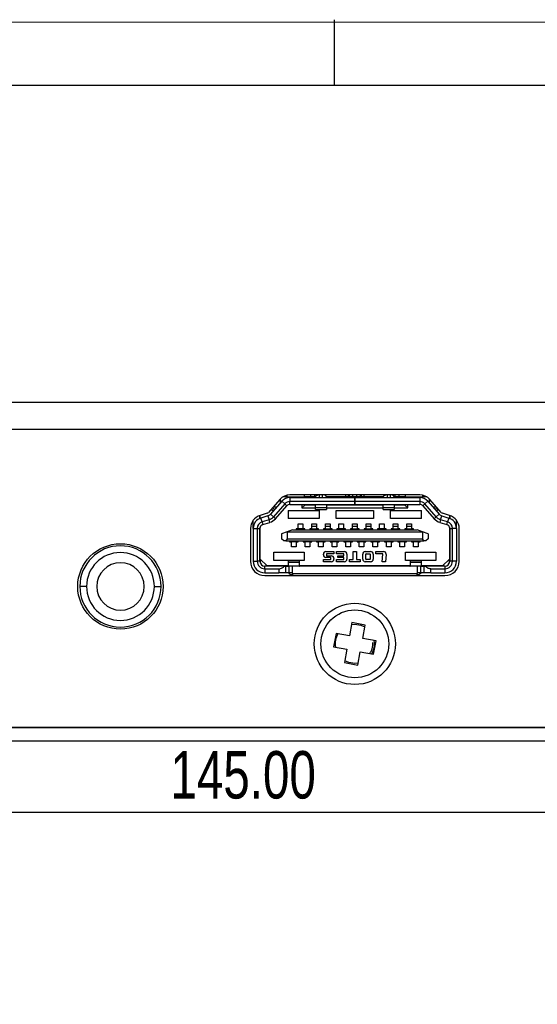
# Model space of a CAD drawing. Header units: millimetres. Extents: x 10 to 410, y 10 to 287.
# Tile 5 of 7: x 188 to 226, y 215 to 287. Entities that reach past the tile are written whole.
import ezdxf

# ---------------------------------------------------------------- set-up
doc = ezdxf.new("R2010")
doc.units = ezdxf.units.MM
doc.layers.add('SLD-0', color=179, linetype='Continuous')
doc.styles.add('SLDTEXTSTYLE8', font='TXT', dxfattribs={"width": 0.75})
doc.dimstyles.new('SLDDIMSTYLE0', dxfattribs={"dimtxt": 3.5, "dimasz": 3.302, "dimexe": 0, "dimexo": 0.0625, "dimgap": 0.875, "dimtad": 1, "dimrnd": 1e-09, "dimzin": 4, "dimdsep": 46, "dimtxsty": 'SLDTEXTSTYLE8', "dimsah": 1, "dimcen": 0.09, "dimadec": 0, "dimazin": 1, "dimtfac": 1, "dimtofl": 0, "dimtmove": 0, "dimatfit": 3, "dimfxl": 1, "dimfrac": 2, "dimtolj": 1, "dimtzin": 12, "dimarcsym": 0})

# ---------------------------------------------------------------- blocks, each defined once
blk = doc.blocks.new('_D')
at = {"layer": 'SLD-0'}
for p, q in [((133.756, 211.306), (133.756, 229.806)), ((278.756, 211.306), (278.756, 229.806)), ((133.756, 228.806), (278.756, 228.806))]:
    blk.add_line(p, q, dxfattribs=at)
for points in [[(133.756, 228.806), (137.058, 228.298), (137.058, 229.314)], [(278.756, 228.806), (275.454, 229.314), (275.454, 228.298)]]:
    blk.add_solid(points, dxfattribs=at)
at = {"layer": 'SLD-0', "insert": (199.144, 233.317), "char_height": 3.5, "attachment_point": 1, "style": 'SLDTEXTSTYLE8'}
blk.add_mtext('145.00', dxfattribs=at)

msp = doc.modelspace()

# ---------------------------------------------------------------- linework, layer by layer
at = {"color": 7, "linetype": 'Continuous', "lineweight": 25}
for p, q in [((144.856, 259.058), (266.656, 259.058)), ((144.856, 257.058), (267.656, 257.058)), ((207.756, 252.058), (207.432, 252.058)), ((207.756, 252.058), (209.006, 252.058)), ((217.545, 252.213), (207.966, 252.213)), ((207.966, 252.013), (207.966, 251.713)), ((207.966, 252.013), (212.751, 252.013)), ((208.856, 252.058), (208.856, 252.013)), ((209.506, 252.058), (209.006, 252.058)), ((209.206, 252.013), (209.206, 252.058)), ((209.506, 252.058), (209.506, 252.213)), ((209.806, 252.058), (209.506, 252.058)), ((209.856, 252.058), (209.806, 252.058)), ((209.856, 252.054), (209.856, 252.013)), ((212.055, 252.058), (210.656, 252.058)), ((210.656, 252.013), (210.656, 252.054)), ((212.299, 252.058), (212.055, 252.058)), ((212.332, 252.058), (212.299, 252.058)), ((212.576, 252.058), (212.332, 252.058)), ((212.62, 252.058), (212.576, 252.058)), ((212.891, 252.058), (212.62, 252.058)), ((212.751, 252.013), (212.751, 251.713)), ((212.751, 252.013), (212.761, 252.013)), ((212.761, 251.713), (212.761, 252.013)), ((212.761, 252.013), (217.545, 252.013)), ((212.935, 252.058), (212.891, 252.058)), ((213.179, 252.058), (212.935, 252.058)), ((213.212, 252.058), (213.179, 252.058)), ((213.456, 252.058), (213.212, 252.058)), ((214.856, 252.058), (213.456, 252.058)), ((214.856, 252.054), (214.856, 252.013)), ((215.706, 252.058), (215.656, 252.058)), ((215.656, 252.013), (215.656, 252.054)), ((216.006, 252.058), (215.706, 252.058)), ((216.006, 252.213), (216.006, 252.058)), ((216.506, 252.058), (216.006, 252.058)), ((216.306, 252.058), (216.306, 252.013)), ((216.506, 252.058), (217.756, 252.058)), ((216.656, 252.013), (216.656, 252.058)), ((217.545, 252.013), (217.545, 251.713)), ((218.08, 252.058), (217.756, 252.058)), ((207.216, 251.874), (206.373, 250.917)), ((207.366, 251.742), (206.523, 250.784)), ((206.706, 251.258), (206.706, 251.294)), ((206.984, 251.308), (206.718, 251.308)), ((207.591, 251.544), (206.749, 250.586)), ((206.899, 250.454), (207.741, 251.411)), ((207.256, 251.917), (207.256, 251.617)), ((207.366, 251.742), (207.591, 251.544)), ((207.741, 251.411), (207.591, 251.544)), ((207.966, 251.513), (207.966, 251.713)), ((212.751, 251.713), (207.966, 251.713)), ((207.966, 251.513), (212.751, 251.513)), ((208.856, 251.513), (208.856, 251.258)), ((208.856, 251.258), (209.056, 251.458)), ((209.856, 251.458), (209.056, 251.458)), ((209.206, 251.458), (209.206, 251.513)), ((209.856, 251.269), (209.856, 251.513)), ((210.656, 251.513), (210.656, 251.269)), ((214.856, 251.458), (210.656, 251.458)), ((212.751, 251.713), (212.751, 251.513)), ((212.761, 251.513), (212.751, 251.513)), ((217.545, 251.713), (212.761, 251.713)), ((212.761, 251.513), (212.761, 251.713)), ((212.761, 251.513), (217.545, 251.513)), ((214.856, 251.269), (214.856, 251.513)), ((215.656, 251.513), (215.656, 251.269)), ((216.456, 251.458), (215.656, 251.458)), ((216.306, 251.513), (216.306, 251.458)), ((216.456, 251.458), (216.656, 251.258)), ((216.656, 251.258), (216.656, 251.513)), ((217.545, 251.713), (217.545, 251.513)), ((217.921, 251.544), (217.77, 251.411)), ((217.77, 251.411), (218.613, 250.454)), ((217.921, 251.544), (218.146, 251.742)), ((218.763, 250.586), (217.921, 251.544)), ((218.146, 251.742), (218.988, 250.784)), ((218.256, 251.617), (218.256, 251.917)), ((219.138, 250.917), (218.296, 251.874)), ((218.794, 251.308), (218.527, 251.308)), ((218.806, 251.294), (218.806, 251.258)), ((205.756, 250.483), (205.756, 250.696)), ((206.282, 250.857), (205.762, 250.697)), ((205.781, 250.493), (205.781, 250.703)), ((206.341, 250.666), (205.821, 250.506)), ((206.341, 250.666), (206.429, 250.38)), ((206.749, 250.586), (206.523, 250.784)), ((206.656, 251.068), (206.656, 251.238)), ((206.773, 251.068), (206.656, 251.068)), ((206.706, 251.258), (206.806, 251.158)), ((206.749, 250.586), (206.899, 250.454)), ((206.806, 251.158), (206.852, 251.158)), ((207.831, 251.058), (210.131, 251.058)), ((207.831, 251.058), (207.831, 250.483)), ((208.856, 251.258), (209.856, 251.258)), ((210.656, 251.269), (209.856, 251.269)), ((209.856, 251.142), (209.856, 251.269)), ((209.856, 251.142), (210.656, 251.142)), ((210.131, 251.058), (210.131, 250.483)), ((210.656, 251.269), (210.656, 251.142)), ((210.656, 251.258), (214.856, 251.258)), ((211.381, 251.058), (214.131, 251.058)), ((211.381, 250.483), (211.381, 251.058)), ((214.131, 251.058), (214.131, 250.483)), ((215.656, 251.269), (214.856, 251.269)), ((214.856, 251.142), (214.856, 251.269)), ((214.856, 251.142), (215.656, 251.142)), ((215.381, 251.058), (217.681, 251.058)), ((215.381, 250.483), (215.381, 251.058)), ((215.656, 251.269), (215.656, 251.142)), ((215.656, 251.258), (216.656, 251.258)), ((217.681, 250.483), (217.681, 251.058)), ((218.613, 250.454), (218.763, 250.586)), ((218.659, 251.158), (218.706, 251.158)), ((218.706, 251.158), (218.806, 251.258)), ((218.856, 251.068), (218.738, 251.068)), ((218.988, 250.784), (218.763, 250.586)), ((218.856, 251.238), (218.856, 251.068)), ((219.083, 250.38), (219.171, 250.666)), ((219.171, 250.666), (219.691, 250.506)), ((219.75, 250.697), (219.23, 250.857)), ((219.731, 250.703), (219.731, 250.493)), ((219.756, 250.696), (219.756, 250.483)), ((205.256, 249.742), (205.256, 250.342)), ((205.781, 247.483), (205.781, 249.862)), ((205.909, 250.22), (205.821, 250.506)), ((206.429, 250.38), (205.909, 250.22)), ((205.909, 250.22), (205.968, 250.028)), ((205.968, 250.028), (206.488, 250.188)), ((206.488, 250.188), (206.429, 250.38)), ((210.131, 250.483), (207.831, 250.483)), ((208.586, 250.083), (208.926, 250.083)), ((208.586, 249.713), (208.586, 250.083)), ((208.926, 250.083), (208.926, 249.713)), ((209.586, 250.083), (209.926, 250.083)), ((209.586, 249.713), (209.586, 250.083)), ((209.926, 250.083), (209.926, 249.713)), ((210.586, 250.083), (210.926, 250.083)), ((210.586, 249.713), (210.586, 250.083)), ((210.926, 250.083), (210.926, 249.713)), ((214.131, 250.483), (211.381, 250.483)), ((211.586, 250.083), (211.926, 250.083)), ((211.586, 249.713), (211.586, 250.083)), ((211.926, 250.083), (211.926, 249.713)), ((212.586, 250.083), (212.926, 250.083)), ((212.586, 249.713), (212.586, 250.083)), ((212.926, 250.083), (212.926, 249.713)), ((213.586, 250.083), (213.926, 250.083)), ((213.586, 249.713), (213.586, 250.083)), ((213.926, 250.083), (213.926, 249.713)), ((214.586, 250.083), (214.926, 250.083)), ((214.586, 249.713), (214.586, 250.083)), ((214.926, 250.083), (214.926, 249.713)), ((217.681, 250.483), (215.381, 250.483)), ((215.586, 250.083), (215.926, 250.083)), ((215.586, 249.713), (215.586, 250.083)), ((215.926, 250.083), (215.926, 249.713)), ((216.586, 250.083), (216.926, 250.083)), ((216.586, 249.713), (216.586, 250.083)), ((216.926, 250.083), (216.926, 249.713)), ((219.083, 250.38), (219.024, 250.188)), ((219.024, 250.188), (219.544, 250.028)), ((219.603, 250.22), (219.083, 250.38)), ((219.544, 250.028), (219.603, 250.22)), ((219.691, 250.506), (219.603, 250.22)), ((219.731, 249.862), (219.731, 247.483)), ((220.256, 249.742), (220.256, 250.342)), ((205.056, 249.742), (205.056, 247.313)), ((205.256, 249.742), (205.556, 249.742)), ((205.256, 249.742), (205.256, 247.313)), ((205.556, 249.742), (205.756, 249.742)), ((205.556, 249.742), (205.556, 247.313)), ((205.756, 247.313), (205.756, 249.742)), ((205.756, 249.463), (205.781, 249.463)), ((207.756, 249.483), (207.356, 249.333)), ((207.356, 249.333), (207.356, 248.983)), ((208.156, 249.633), (207.756, 249.483)), ((207.756, 249.483), (217.756, 249.483)), ((207.756, 249.483), (207.756, 248.983)), ((208.156, 249.633), (217.356, 249.633)), ((208.586, 249.713), (208.436, 249.713)), ((208.436, 249.713), (208.436, 249.633)), ((208.436, 249.683), (208.446, 249.683)), ((208.446, 249.683), (208.451, 249.683)), ((208.451, 249.683), (208.451, 249.633)), ((208.451, 249.683), (208.471, 249.683)), ((208.471, 249.683), (208.511, 249.683)), ((208.511, 249.683), (208.531, 249.683)), ((208.981, 249.683), (208.531, 249.683)), ((208.531, 249.633), (208.531, 249.683)), ((208.581, 249.702), (208.581, 249.713)), ((208.581, 249.683), (208.581, 249.702)), ((208.931, 249.702), (208.581, 249.702)), ((209.076, 249.713), (208.926, 249.713)), ((208.931, 249.713), (208.931, 249.702)), ((208.931, 249.702), (208.931, 249.683)), ((208.981, 249.683), (208.981, 249.633)), ((208.981, 249.683), (209.001, 249.683)), ((209.001, 249.683), (209.041, 249.683)), ((209.041, 249.683), (209.061, 249.683)), ((209.061, 249.633), (209.061, 249.683)), ((209.061, 249.683), (209.066, 249.683)), ((209.066, 249.683), (209.076, 249.683)), ((209.076, 249.633), (209.076, 249.713)), ((209.586, 249.713), (209.436, 249.713)), ((209.436, 249.713), (209.436, 249.633)), ((209.436, 249.683), (209.446, 249.683)), ((209.446, 249.683), (209.451, 249.683)), ((209.451, 249.683), (209.451, 249.633)), ((209.451, 249.683), (209.471, 249.683)), ((209.471, 249.683), (209.511, 249.683)), ((209.511, 249.683), (209.531, 249.683)), ((209.981, 249.683), (209.531, 249.683)), ((209.531, 249.633), (209.531, 249.683)), ((209.581, 249.683), (209.581, 249.713)), ((210.076, 249.713), (209.926, 249.713)), ((209.931, 249.713), (209.931, 249.683)), ((209.981, 249.683), (209.981, 249.633)), ((209.981, 249.683), (210.001, 249.683)), ((210.001, 249.683), (210.041, 249.683)), ((210.041, 249.683), (210.061, 249.683)), ((210.061, 249.633), (210.061, 249.683)), ((210.061, 249.683), (210.066, 249.683)), ((210.066, 249.683), (210.076, 249.683)), ((210.076, 249.633), (210.076, 249.713)), ((210.586, 249.713), (210.436, 249.713)), ((210.436, 249.713), (210.436, 249.633)), ((210.436, 249.683), (210.446, 249.683)), ((210.446, 249.683), (210.451, 249.683)), ((210.451, 249.683), (210.451, 249.633)), ((210.451, 249.683), (210.471, 249.683)), ((210.471, 249.683), (210.511, 249.683)), ((210.511, 249.683), (210.531, 249.683)), ((210.981, 249.683), (210.531, 249.683)), ((210.531, 249.633), (210.531, 249.683)), ((210.581, 249.683), (210.581, 249.713)), ((211.076, 249.713), (210.926, 249.713)), ((210.931, 249.713), (210.931, 249.683)), ((210.981, 249.683), (210.981, 249.633)), ((210.981, 249.683), (211.001, 249.683)), ((211.001, 249.683), (211.041, 249.683)), ((211.041, 249.683), (211.061, 249.683)), ((211.061, 249.633), (211.061, 249.683)), ((211.061, 249.683), (211.066, 249.683)), ((211.066, 249.683), (211.076, 249.683)), ((211.076, 249.633), (211.076, 249.713)), ((211.586, 249.713), (211.436, 249.713)), ((211.436, 249.713), (211.436, 249.633)), ((211.436, 249.683), (211.446, 249.683)), ((211.446, 249.683), (211.451, 249.683)), ((211.451, 249.683), (211.451, 249.633)), ((211.451, 249.683), (211.471, 249.683)), ((211.471, 249.683), (211.511, 249.683)), ((211.511, 249.683), (211.531, 249.683)), ((211.981, 249.683), (211.531, 249.683)), ((211.531, 249.633), (211.531, 249.683)), ((211.581, 249.702), (211.581, 249.713)), ((211.581, 249.683), (211.581, 249.702)), ((211.931, 249.702), (211.581, 249.702)), ((212.076, 249.713), (211.926, 249.713)), ((211.931, 249.713), (211.931, 249.702)), ((211.931, 249.702), (211.931, 249.683)), ((211.981, 249.683), (211.981, 249.633)), ((211.981, 249.683), (212.001, 249.683)), ((212.001, 249.683), (212.041, 249.683)), ((212.041, 249.683), (212.061, 249.683)), ((212.061, 249.633), (212.061, 249.683)), ((212.061, 249.683), (212.066, 249.683)), ((212.066, 249.683), (212.076, 249.683)), ((212.076, 249.633), (212.076, 249.713)), ((212.586, 249.713), (212.436, 249.713)), ((212.436, 249.713), (212.436, 249.633)), ((212.436, 249.683), (212.446, 249.683)), ((212.446, 249.683), (212.451, 249.683)), ((212.451, 249.683), (212.451, 249.633)), ((212.451, 249.683), (212.471, 249.683)), ((212.471, 249.683), (212.511, 249.683)), ((212.511, 249.683), (212.531, 249.683)), ((212.981, 249.683), (212.531, 249.683)), ((212.531, 249.633), (212.531, 249.683)), ((212.581, 249.683), (212.581, 249.713)), ((213.076, 249.713), (212.926, 249.713)), ((212.931, 249.713), (212.931, 249.683)), ((212.981, 249.683), (212.981, 249.633)), ((212.981, 249.683), (213.001, 249.683)), ((213.001, 249.683), (213.041, 249.683)), ((213.041, 249.683), (213.061, 249.683)), ((213.061, 249.633), (213.061, 249.683)), ((213.061, 249.683), (213.066, 249.683)), ((213.066, 249.683), (213.076, 249.683)), ((213.076, 249.633), (213.076, 249.713)), ((213.586, 249.713), (213.436, 249.713)), ((213.436, 249.713), (213.436, 249.633)), ((213.436, 249.683), (213.446, 249.683)), ((213.446, 249.683), (213.451, 249.683)), ((213.451, 249.683), (213.451, 249.633)), ((213.451, 249.683), (213.471, 249.683)), ((213.471, 249.683), (213.511, 249.683)), ((213.511, 249.683), (213.531, 249.683)), ((213.981, 249.683), (213.531, 249.683)), ((213.531, 249.633), (213.531, 249.683)), ((213.581, 249.683), (213.581, 249.713)), ((214.076, 249.713), (213.926, 249.713)), ((213.931, 249.713), (213.931, 249.683)), ((213.981, 249.683), (213.981, 249.633)), ((213.981, 249.683), (214.001, 249.683)), ((214.001, 249.683), (214.041, 249.683)), ((214.041, 249.683), (214.061, 249.683)), ((214.061, 249.633), (214.061, 249.683)), ((214.061, 249.683), (214.066, 249.683)), ((214.066, 249.683), (214.076, 249.683)), ((214.076, 249.633), (214.076, 249.713)), ((214.586, 249.713), (214.436, 249.713)), ((214.436, 249.713), (214.436, 249.633)), ((214.436, 249.683), (214.446, 249.683)), ((214.446, 249.683), (214.451, 249.683)), ((214.451, 249.683), (214.451, 249.633)), ((214.451, 249.683), (214.471, 249.683)), ((214.471, 249.683), (214.511, 249.683)), ((214.511, 249.683), (214.531, 249.683)), ((214.981, 249.683), (214.531, 249.683)), ((214.531, 249.633), (214.531, 249.683)), ((214.581, 249.702), (214.581, 249.713)), ((214.581, 249.683), (214.581, 249.702)), ((214.931, 249.702), (214.581, 249.702)), ((215.076, 249.713), (214.926, 249.713)), ((214.931, 249.713), (214.931, 249.702)), ((214.931, 249.702), (214.931, 249.683)), ((214.981, 249.683), (214.981, 249.633)), ((214.981, 249.683), (215.001, 249.683)), ((215.001, 249.683), (215.041, 249.683)), ((215.041, 249.683), (215.061, 249.683)), ((215.061, 249.633), (215.061, 249.683)), ((215.061, 249.683), (215.066, 249.683)), ((215.066, 249.683), (215.076, 249.683)), ((215.076, 249.633), (215.076, 249.713)), ((215.586, 249.713), (215.436, 249.713)), ((215.436, 249.713), (215.436, 249.633)), ((215.436, 249.683), (215.446, 249.683)), ((215.446, 249.683), (215.451, 249.683)), ((215.451, 249.683), (215.451, 249.633)), ((215.451, 249.683), (215.471, 249.683)), ((215.471, 249.683), (215.511, 249.683)), ((215.511, 249.683), (215.531, 249.683)), ((215.981, 249.683), (215.531, 249.683)), ((215.531, 249.633), (215.531, 249.683)), ((215.581, 249.683), (215.581, 249.713)), ((216.076, 249.713), (215.926, 249.713)), ((215.931, 249.713), (215.931, 249.683)), ((215.981, 249.683), (215.981, 249.633)), ((215.981, 249.683), (216.001, 249.683)), ((216.001, 249.683), (216.041, 249.683)), ((216.041, 249.683), (216.061, 249.683)), ((216.061, 249.633), (216.061, 249.683)), ((216.061, 249.683), (216.066, 249.683)), ((216.066, 249.683), (216.076, 249.683)), ((216.076, 249.633), (216.076, 249.713)), ((216.586, 249.713), (216.436, 249.713)), ((216.436, 249.713), (216.436, 249.633)), ((216.436, 249.683), (216.446, 249.683)), ((216.446, 249.683), (216.451, 249.683)), ((216.451, 249.683), (216.451, 249.633)), ((216.451, 249.683), (216.471, 249.683)), ((216.471, 249.683), (216.511, 249.683)), ((216.511, 249.683), (216.531, 249.683)), ((216.981, 249.683), (216.531, 249.683)), ((216.531, 249.633), (216.531, 249.683)), ((216.581, 249.683), (216.581, 249.713)), ((217.076, 249.713), (216.926, 249.713)), ((216.931, 249.713), (216.931, 249.683)), ((216.981, 249.683), (216.981, 249.633)), ((216.981, 249.683), (217.001, 249.683)), ((217.001, 249.683), (217.041, 249.683)), ((217.041, 249.683), (217.061, 249.683)), ((217.061, 249.633), (217.061, 249.683)), ((217.061, 249.683), (217.066, 249.683)), ((217.066, 249.683), (217.076, 249.683)), ((217.076, 249.633), (217.076, 249.713)), ((217.756, 249.483), (217.356, 249.633)), ((217.756, 249.483), (217.756, 248.983)), ((218.156, 249.333), (217.756, 249.483)), ((218.156, 249.333), (218.156, 248.983)), ((219.731, 249.463), (219.756, 249.463)), ((219.756, 249.742), (219.956, 249.742)), ((219.756, 249.742), (219.756, 247.313)), ((220.256, 249.742), (219.956, 249.742)), ((219.956, 247.313), (219.956, 249.742)), ((220.256, 249.742), (220.256, 247.313)), ((220.456, 247.313), (220.456, 249.742)), ((205.781, 248.638), (205.756, 248.638)), ((205.781, 248.633), (205.756, 248.633)), ((207.506, 248.833), (207.356, 248.983)), ((207.676, 248.833), (207.506, 248.833)), ((207.756, 248.983), (207.676, 248.833)), ((207.676, 248.833), (217.836, 248.833)), ((207.756, 248.983), (217.756, 248.983)), ((207.936, 248.833), (207.936, 248.753)), ((207.946, 248.783), (207.936, 248.783)), ((207.936, 248.753), (208.086, 248.753)), ((207.951, 248.783), (207.946, 248.783)), ((207.951, 248.833), (207.951, 248.783)), ((207.971, 248.783), (207.951, 248.783)), ((208.011, 248.783), (207.971, 248.783)), ((208.031, 248.783), (208.011, 248.783)), ((208.031, 248.783), (208.031, 248.833)), ((208.031, 248.783), (208.481, 248.783)), ((208.086, 248.383), (208.086, 248.753)), ((208.426, 248.383), (208.086, 248.383)), ((208.426, 248.753), (208.426, 248.383)), ((208.426, 248.753), (208.576, 248.753)), ((208.481, 248.833), (208.481, 248.783)), ((208.501, 248.783), (208.481, 248.783)), ((208.541, 248.783), (208.501, 248.783)), ((208.561, 248.783), (208.541, 248.783)), ((208.561, 248.783), (208.561, 248.833)), ((208.566, 248.783), (208.561, 248.783)), ((208.576, 248.783), (208.566, 248.783)), ((208.576, 248.753), (208.576, 248.833)), ((208.936, 248.833), (208.936, 248.753)), ((208.946, 248.783), (208.936, 248.783)), ((208.936, 248.753), (209.086, 248.753)), ((208.951, 248.783), (208.946, 248.783)), ((208.951, 248.833), (208.951, 248.783)), ((208.971, 248.783), (208.951, 248.783)), ((209.011, 248.783), (208.971, 248.783)), ((209.031, 248.783), (209.011, 248.783)), ((209.031, 248.783), (209.031, 248.833)), ((209.031, 248.783), (209.481, 248.783)), ((209.086, 248.383), (209.086, 248.753)), ((209.426, 248.383), (209.086, 248.383)), ((209.426, 248.753), (209.426, 248.383)), ((209.426, 248.753), (209.576, 248.753)), ((209.481, 248.833), (209.481, 248.783)), ((209.501, 248.783), (209.481, 248.783)), ((209.541, 248.783), (209.501, 248.783)), ((209.561, 248.783), (209.541, 248.783)), ((209.561, 248.783), (209.561, 248.833)), ((209.566, 248.783), (209.561, 248.783)), ((209.576, 248.783), (209.566, 248.783)), ((209.576, 248.753), (209.576, 248.833)), ((209.936, 248.833), (209.936, 248.753)), ((209.946, 248.783), (209.936, 248.783)), ((209.936, 248.753), (210.086, 248.753)), ((209.951, 248.783), (209.946, 248.783)), ((209.951, 248.833), (209.951, 248.783)), ((209.971, 248.783), (209.951, 248.783)), ((210.011, 248.783), (209.971, 248.783)), ((210.031, 248.783), (210.011, 248.783)), ((210.031, 248.783), (210.031, 248.833)), ((210.031, 248.783), (210.481, 248.783)), ((210.086, 248.383), (210.086, 248.753)), ((210.426, 248.383), (210.086, 248.383)), ((210.426, 248.753), (210.426, 248.383)), ((210.426, 248.753), (210.576, 248.753)), ((210.481, 248.833), (210.481, 248.783)), ((210.501, 248.783), (210.481, 248.783)), ((210.541, 248.783), (210.501, 248.783)), ((210.561, 248.783), (210.541, 248.783)), ((210.561, 248.783), (210.561, 248.833)), ((210.566, 248.783), (210.561, 248.783)), ((210.576, 248.783), (210.566, 248.783)), ((210.576, 248.753), (210.576, 248.833)), ((210.936, 248.833), (210.936, 248.753)), ((210.946, 248.783), (210.936, 248.783)), ((210.936, 248.753), (211.086, 248.753)), ((210.951, 248.783), (210.946, 248.783)), ((210.951, 248.833), (210.951, 248.783)), ((210.971, 248.783), (210.951, 248.783)), ((211.011, 248.783), (210.971, 248.783)), ((211.031, 248.783), (211.011, 248.783)), ((211.031, 248.783), (211.031, 248.833)), ((211.031, 248.783), (211.481, 248.783)), ((211.086, 248.383), (211.086, 248.753)), ((211.426, 248.383), (211.086, 248.383)), ((211.426, 248.753), (211.426, 248.383)), ((211.426, 248.753), (211.576, 248.753)), ((211.481, 248.833), (211.481, 248.783)), ((211.501, 248.783), (211.481, 248.783)), ((211.541, 248.783), (211.501, 248.783)), ((211.561, 248.783), (211.541, 248.783)), ((211.561, 248.783), (211.561, 248.833)), ((211.566, 248.783), (211.561, 248.783)), ((211.576, 248.783), (211.566, 248.783)), ((211.576, 248.753), (211.576, 248.833)), ((211.936, 248.833), (211.936, 248.753)), ((211.946, 248.783), (211.936, 248.783)), ((211.936, 248.753), (212.086, 248.753)), ((211.951, 248.783), (211.946, 248.783)), ((211.951, 248.833), (211.951, 248.783)), ((211.971, 248.783), (211.951, 248.783)), ((212.011, 248.783), (211.971, 248.783)), ((212.031, 248.783), (212.011, 248.783)), ((212.031, 248.783), (212.031, 248.833)), ((212.031, 248.783), (212.481, 248.783)), ((212.086, 248.383), (212.086, 248.753)), ((212.426, 248.383), (212.086, 248.383)), ((212.426, 248.753), (212.426, 248.383)), ((212.426, 248.753), (212.576, 248.753)), ((212.481, 248.833), (212.481, 248.783)), ((212.501, 248.783), (212.481, 248.783)), ((212.541, 248.783), (212.501, 248.783)), ((212.561, 248.783), (212.541, 248.783)), ((212.561, 248.783), (212.561, 248.833)), ((212.566, 248.783), (212.561, 248.783)), ((212.576, 248.783), (212.566, 248.783)), ((212.576, 248.753), (212.576, 248.833)), ((212.936, 248.833), (212.936, 248.753)), ((212.946, 248.783), (212.936, 248.783)), ((212.936, 248.753), (213.086, 248.753)), ((212.951, 248.783), (212.946, 248.783)), ((212.951, 248.833), (212.951, 248.783)), ((212.971, 248.783), (212.951, 248.783)), ((213.011, 248.783), (212.971, 248.783)), ((213.031, 248.783), (213.011, 248.783)), ((213.031, 248.783), (213.031, 248.833)), ((213.031, 248.783), (213.481, 248.783)), ((213.086, 248.383), (213.086, 248.753)), ((213.426, 248.383), (213.086, 248.383)), ((213.426, 248.753), (213.426, 248.383)), ((213.426, 248.753), (213.576, 248.753)), ((213.481, 248.833), (213.481, 248.783)), ((213.501, 248.783), (213.481, 248.783)), ((213.541, 248.783), (213.501, 248.783)), ((213.561, 248.783), (213.541, 248.783)), ((213.561, 248.783), (213.561, 248.833)), ((213.566, 248.783), (213.561, 248.783)), ((213.576, 248.783), (213.566, 248.783)), ((213.576, 248.753), (213.576, 248.833)), ((213.936, 248.833), (213.936, 248.753)), ((213.946, 248.783), (213.936, 248.783)), ((213.936, 248.753), (214.086, 248.753)), ((213.951, 248.783), (213.946, 248.783)), ((213.951, 248.833), (213.951, 248.783)), ((213.971, 248.783), (213.951, 248.783)), ((214.011, 248.783), (213.971, 248.783)), ((214.031, 248.783), (214.011, 248.783)), ((214.031, 248.783), (214.031, 248.833)), ((214.031, 248.783), (214.481, 248.783)), ((214.086, 248.383), (214.086, 248.753)), ((214.426, 248.383), (214.086, 248.383)), ((214.426, 248.753), (214.426, 248.383)), ((214.426, 248.753), (214.576, 248.753)), ((214.481, 248.833), (214.481, 248.783)), ((214.501, 248.783), (214.481, 248.783)), ((214.541, 248.783), (214.501, 248.783)), ((214.561, 248.783), (214.541, 248.783)), ((214.561, 248.783), (214.561, 248.833)), ((214.566, 248.783), (214.561, 248.783)), ((214.576, 248.783), (214.566, 248.783)), ((214.576, 248.753), (214.576, 248.833)), ((214.936, 248.833), (214.936, 248.753)), ((214.946, 248.783), (214.936, 248.783)), ((214.936, 248.753), (215.086, 248.753)), ((214.951, 248.783), (214.946, 248.783)), ((214.951, 248.833), (214.951, 248.783)), ((214.971, 248.783), (214.951, 248.783)), ((215.011, 248.783), (214.971, 248.783)), ((215.031, 248.783), (215.011, 248.783)), ((215.031, 248.783), (215.031, 248.833)), ((215.031, 248.783), (215.481, 248.783)), ((215.086, 248.383), (215.086, 248.753)), ((215.426, 248.383), (215.086, 248.383)), ((215.426, 248.753), (215.426, 248.383)), ((215.426, 248.753), (215.576, 248.753)), ((215.481, 248.833), (215.481, 248.783)), ((215.501, 248.783), (215.481, 248.783)), ((215.541, 248.783), (215.501, 248.783)), ((215.561, 248.783), (215.541, 248.783)), ((215.561, 248.783), (215.561, 248.833)), ((215.566, 248.783), (215.561, 248.783)), ((215.576, 248.783), (215.566, 248.783)), ((215.576, 248.753), (215.576, 248.833)), ((215.936, 248.833), (215.936, 248.753)), ((215.946, 248.783), (215.936, 248.783)), ((215.936, 248.753), (216.086, 248.753)), ((215.951, 248.783), (215.946, 248.783)), ((215.951, 248.833), (215.951, 248.783)), ((215.971, 248.783), (215.951, 248.783)), ((216.011, 248.783), (215.971, 248.783)), ((216.031, 248.783), (216.011, 248.783)), ((216.031, 248.783), (216.031, 248.833)), ((216.031, 248.783), (216.481, 248.783)), ((216.086, 248.383), (216.086, 248.753)), ((216.426, 248.383), (216.086, 248.383)), ((216.426, 248.753), (216.426, 248.383)), ((216.426, 248.753), (216.576, 248.753)), ((216.481, 248.833), (216.481, 248.783)), ((216.501, 248.783), (216.481, 248.783)), ((216.541, 248.783), (216.501, 248.783)), ((216.561, 248.783), (216.541, 248.783)), ((216.561, 248.783), (216.561, 248.833)), ((216.566, 248.783), (216.561, 248.783)), ((216.576, 248.783), (216.566, 248.783)), ((216.576, 248.753), (216.576, 248.833)), ((216.936, 248.833), (216.936, 248.753)), ((216.946, 248.783), (216.936, 248.783)), ((216.936, 248.753), (217.086, 248.753)), ((216.951, 248.783), (216.946, 248.783)), ((216.951, 248.833), (216.951, 248.783)), ((216.971, 248.783), (216.951, 248.783)), ((217.011, 248.783), (216.971, 248.783)), ((217.031, 248.783), (217.011, 248.783)), ((217.031, 248.783), (217.031, 248.833)), ((217.031, 248.783), (217.481, 248.783)), ((217.086, 248.383), (217.086, 248.753)), ((217.426, 248.383), (217.086, 248.383)), ((217.426, 248.753), (217.576, 248.753)), ((217.426, 248.753), (217.426, 248.383)), ((217.481, 248.833), (217.481, 248.783)), ((217.501, 248.783), (217.481, 248.783)), ((217.541, 248.783), (217.501, 248.783)), ((217.561, 248.783), (217.541, 248.783)), ((217.561, 248.783), (217.561, 248.833)), ((217.566, 248.783), (217.561, 248.783)), ((217.576, 248.783), (217.566, 248.783)), ((217.576, 248.753), (217.576, 248.833)), ((217.836, 248.833), (217.756, 248.983)), ((218.006, 248.833), (217.836, 248.833)), ((218.156, 248.983), (218.006, 248.833)), ((219.756, 248.638), (219.731, 248.638)), ((219.756, 248.633), (219.731, 248.633)), ((205.756, 248.133), (205.781, 248.133)), ((206.781, 247.983), (209.006, 247.983)), ((206.781, 247.383), (206.781, 247.983)), ((209.006, 247.983), (209.006, 247.383)), ((210.432, 247.79), (210.432, 247.843)), ((210.622, 248.033), (211.21, 248.033)), ((210.668, 247.843), (210.668, 247.739)), ((211.21, 247.867), (210.691, 247.867)), ((210.691, 247.716), (211.02, 247.716)), ((211.21, 248.033), (211.21, 247.867)), ((211.399, 248.033), (211.987, 248.033)), ((211.399, 247.867), (211.399, 248.033)), ((211.918, 247.867), (211.399, 247.867)), ((211.492, 247.716), (211.918, 247.716)), ((211.492, 247.6), (211.492, 247.716)), ((211.941, 247.739), (211.941, 247.843)), ((212.177, 247.843), (212.177, 247.473)), ((212.638, 248.033), (212.874, 248.033)), ((212.638, 247.473), (212.638, 248.033)), ((212.874, 248.033), (212.874, 247.473)), ((213.335, 247.473), (213.335, 247.843)), ((213.524, 248.033), (213.922, 248.033)), ((213.571, 247.473), (213.571, 247.843)), ((213.594, 247.867), (213.853, 247.867)), ((213.876, 247.843), (213.876, 247.473)), ((214.112, 247.843), (214.112, 247.473)), ((214.302, 248.033), (214.873, 248.033)), ((214.302, 247.867), (214.302, 248.033)), ((214.804, 247.867), (214.302, 247.867)), ((214.778, 247.283), (214.827, 247.842)), ((215.062, 247.827), (215.014, 247.283)), ((216.506, 247.983), (218.731, 247.983)), ((216.506, 247.383), (216.506, 247.983)), ((218.731, 247.983), (218.731, 247.383)), ((219.731, 248.133), (219.756, 248.133)), ((205.256, 247.313), (205.556, 247.313)), ((205.756, 247.313), (205.556, 247.313)), ((205.781, 247.483), (206.281, 246.983)), ((205.781, 247.483), (205.781, 247.183)), ((206.106, 246.763), (206.106, 246.963)), ((207.556, 246.963), (206.106, 246.963)), ((207.835, 246.983), (206.281, 246.983)), ((209.006, 247.383), (206.781, 247.383)), ((207.256, 246.963), (207.256, 246.983)), ((207.556, 246.963), (207.656, 246.963)), ((207.656, 246.463), (207.656, 246.963)), ((207.656, 246.963), (207.906, 246.963)), ((207.844, 247.01), (207.856, 247.08)), ((207.844, 246.963), (207.844, 247.01)), ((208.656, 247.338), (207.856, 247.338)), ((207.856, 247.244), (207.856, 247.338)), ((207.856, 246.963), (207.856, 247.244)), ((207.856, 247.244), (208.656, 247.244)), ((207.906, 246.463), (207.906, 246.963)), ((208.156, 246.963), (207.906, 246.963)), ((208.156, 246.413), (208.156, 246.963)), ((217.356, 246.963), (208.156, 246.963)), ((208.656, 247.338), (208.656, 247.244)), ((208.656, 247.244), (208.656, 246.963)), ((208.656, 247.08), (208.667, 247.01)), ((208.667, 247.01), (208.667, 246.963)), ((216.835, 246.983), (208.676, 246.983)), ((210.432, 247.45), (210.95, 247.45)), ((210.432, 247.283), (210.432, 247.45)), ((211.02, 247.283), (210.432, 247.283)), ((210.95, 247.6), (210.622, 247.6)), ((210.973, 247.473), (210.973, 247.577)), ((211.21, 247.526), (211.21, 247.473)), ((211.399, 247.45), (211.918, 247.45)), ((211.399, 247.283), (211.399, 247.45)), ((211.987, 247.283), (211.399, 247.283)), ((211.918, 247.6), (211.492, 247.6)), ((211.941, 247.473), (211.941, 247.577)), ((212.367, 247.45), (212.615, 247.45)), ((212.367, 247.283), (212.367, 247.45)), ((213.145, 247.283), (212.367, 247.283)), ((212.897, 247.45), (213.145, 247.45)), ((213.145, 247.45), (213.145, 247.283)), ((213.922, 247.283), (213.524, 247.283)), ((213.853, 247.45), (213.594, 247.45)), ((215.014, 247.283), (214.778, 247.283)), ((218.731, 247.383), (216.506, 247.383)), ((216.844, 247.01), (216.856, 247.08)), ((216.844, 246.963), (216.844, 247.01)), ((217.656, 247.338), (216.856, 247.338)), ((216.856, 247.244), (216.856, 247.338)), ((216.856, 246.963), (216.856, 247.244)), ((216.856, 247.244), (217.656, 247.244)), ((217.356, 246.963), (217.356, 246.413)), ((217.606, 246.963), (217.356, 246.963)), ((217.606, 246.963), (217.606, 246.463)), ((217.606, 246.963), (217.856, 246.963)), ((217.656, 247.338), (217.656, 247.244)), ((217.656, 247.244), (217.656, 246.963)), ((217.656, 247.08), (217.667, 247.01)), ((217.667, 247.01), (217.667, 246.963)), ((219.231, 246.983), (217.676, 246.983)), ((217.856, 246.963), (217.956, 246.963)), ((217.856, 246.963), (217.856, 246.463)), ((219.406, 246.963), (217.956, 246.963)), ((218.256, 246.983), (218.256, 246.963)), ((219.231, 246.983), (219.731, 247.483)), ((219.406, 246.963), (219.406, 246.763)), ((219.731, 247.183), (219.731, 247.483)), ((219.956, 247.313), (219.756, 247.313)), ((220.256, 247.313), (219.956, 247.313)), ((206.106, 246.763), (206.106, 246.463)), ((206.106, 246.763), (207.156, 246.763)), ((206.106, 246.463), (207.156, 246.463)), ((206.106, 246.263), (219.406, 246.263)), ((207.156, 246.763), (207.156, 246.463)), ((207.656, 246.463), (207.156, 246.463)), ((207.906, 246.463), (207.656, 246.463)), ((208.156, 246.463), (207.906, 246.463)), ((208.156, 246.413), (217.356, 246.413)), ((208.156, 246.413), (208.156, 246.263)), ((217.606, 246.463), (217.356, 246.463)), ((217.356, 246.263), (217.356, 246.413)), ((217.856, 246.463), (217.606, 246.463)), ((218.356, 246.463), (217.856, 246.463)), ((218.356, 246.763), (219.406, 246.763)), ((218.356, 246.463), (218.356, 246.763)), ((218.356, 246.463), (219.406, 246.463)), ((219.406, 246.763), (219.406, 246.463)), ((192.96, 245.458), (192.46, 245.458)), ((197.96, 245.458), (198.46, 245.458)), ((212.543, 242.791), (212.357, 241.809)), ((213.526, 242.605), (212.543, 242.791)), ((213.34, 241.623), (213.526, 242.605)), ((211.375, 241.994), (211.189, 241.012)), ((212.357, 241.809), (211.375, 241.994)), ((214.323, 241.437), (213.34, 241.623)), ((214.137, 240.454), (214.323, 241.437)), ((211.189, 241.012), (212.172, 240.826)), ((212.172, 240.826), (211.986, 239.843)), ((212.968, 239.658), (213.154, 240.64)), ((213.154, 240.64), (214.137, 240.454)), ((211.986, 239.843), (212.968, 239.658)), ((232.756, 235.058), (149.756, 235.058)), ((149.856, 235.058), (233.756, 235.058)), ((232.756, 234.058), (149.756, 234.058))]:
    msp.add_line(p, q, dxfattribs=at)
at = {"color": 8, "linetype": 'Continuous', "lineweight": 25}
for p, q in [((207.756, 252.058), (207.756, 252.191)), ((209.006, 252.213), (209.006, 252.058)), ((209.806, 252.058), (209.806, 252.213)), ((210.156, 252.013), (210.156, 252.213)), ((210.356, 252.213), (210.356, 252.013)), ((212.055, 252.213), (212.055, 252.058)), ((212.299, 252.058), (212.299, 252.213)), ((212.332, 252.213), (212.332, 252.058)), ((212.62, 252.058), (212.62, 252.213)), ((212.891, 252.213), (212.891, 252.058)), ((213.179, 252.058), (213.179, 252.213)), ((213.212, 252.213), (213.212, 252.058)), ((213.456, 252.058), (213.456, 252.213)), ((215.156, 252.013), (215.156, 252.213)), ((215.356, 252.213), (215.356, 252.013)), ((215.706, 252.213), (215.706, 252.058)), ((216.506, 252.058), (216.506, 252.213)), ((217.756, 252.191), (217.756, 252.058)), ((209.926, 249.883), (209.586, 249.883)), ((210.926, 249.883), (210.586, 249.883)), ((212.926, 249.883), (212.586, 249.883)), ((213.926, 249.883), (213.586, 249.883)), ((215.926, 249.883), (215.586, 249.883)), ((216.926, 249.883), (216.586, 249.883)), ((208.446, 249.683), (208.446, 249.633)), ((208.471, 249.633), (208.471, 249.683)), ((208.511, 249.683), (208.511, 249.633)), ((209.001, 249.633), (209.001, 249.683)), ((209.041, 249.683), (209.041, 249.633)), ((209.066, 249.633), (209.066, 249.683)), ((209.446, 249.683), (209.446, 249.633)), ((209.471, 249.633), (209.471, 249.683)), ((209.511, 249.683), (209.511, 249.633)), ((210.001, 249.633), (210.001, 249.683)), ((210.041, 249.683), (210.041, 249.633)), ((210.066, 249.633), (210.066, 249.683)), ((210.446, 249.683), (210.446, 249.633)), ((210.471, 249.633), (210.471, 249.683)), ((210.511, 249.683), (210.511, 249.633)), ((211.001, 249.633), (211.001, 249.683)), ((211.041, 249.683), (211.041, 249.633)), ((211.066, 249.633), (211.066, 249.683)), ((211.446, 249.683), (211.446, 249.633)), ((211.471, 249.633), (211.471, 249.683)), ((211.511, 249.683), (211.511, 249.633)), ((212.001, 249.633), (212.001, 249.683)), ((212.041, 249.683), (212.041, 249.633)), ((212.066, 249.633), (212.066, 249.683)), ((212.446, 249.683), (212.446, 249.633)), ((212.471, 249.633), (212.471, 249.683)), ((212.511, 249.683), (212.511, 249.633)), ((213.001, 249.633), (213.001, 249.683)), ((213.041, 249.683), (213.041, 249.633)), ((213.066, 249.633), (213.066, 249.683)), ((213.446, 249.683), (213.446, 249.633)), ((213.471, 249.633), (213.471, 249.683)), ((213.511, 249.683), (213.511, 249.633)), ((214.001, 249.633), (214.001, 249.683)), ((214.041, 249.683), (214.041, 249.633)), ((214.066, 249.633), (214.066, 249.683)), ((214.446, 249.683), (214.446, 249.633)), ((214.471, 249.633), (214.471, 249.683)), ((214.511, 249.683), (214.511, 249.633)), ((215.001, 249.633), (215.001, 249.683)), ((215.041, 249.683), (215.041, 249.633)), ((215.066, 249.633), (215.066, 249.683)), ((215.446, 249.683), (215.446, 249.633)), ((215.471, 249.633), (215.471, 249.683)), ((215.511, 249.683), (215.511, 249.633)), ((216.001, 249.633), (216.001, 249.683)), ((216.041, 249.683), (216.041, 249.633)), ((216.066, 249.633), (216.066, 249.683)), ((216.446, 249.683), (216.446, 249.633)), ((216.471, 249.633), (216.471, 249.683)), ((216.511, 249.683), (216.511, 249.633)), ((217.001, 249.633), (217.001, 249.683)), ((217.041, 249.683), (217.041, 249.633)), ((217.066, 249.633), (217.066, 249.683)), ((207.946, 248.833), (207.946, 248.783)), ((207.971, 248.783), (207.971, 248.833)), ((208.011, 248.833), (208.011, 248.783)), ((208.501, 248.783), (208.501, 248.833)), ((208.541, 248.833), (208.541, 248.783)), ((208.566, 248.783), (208.566, 248.833)), ((208.946, 248.833), (208.946, 248.783)), ((208.971, 248.783), (208.971, 248.833)), ((209.011, 248.833), (209.011, 248.783)), ((209.501, 248.783), (209.501, 248.833)), ((209.541, 248.833), (209.541, 248.783)), ((209.566, 248.783), (209.566, 248.833)), ((209.946, 248.833), (209.946, 248.783)), ((209.971, 248.783), (209.971, 248.833)), ((210.011, 248.833), (210.011, 248.783)), ((210.501, 248.783), (210.501, 248.833)), ((210.541, 248.833), (210.541, 248.783)), ((210.566, 248.783), (210.566, 248.833)), ((210.946, 248.833), (210.946, 248.783)), ((210.971, 248.783), (210.971, 248.833)), ((211.011, 248.833), (211.011, 248.783)), ((211.501, 248.783), (211.501, 248.833)), ((211.541, 248.833), (211.541, 248.783)), ((211.566, 248.783), (211.566, 248.833)), ((211.946, 248.833), (211.946, 248.783)), ((211.971, 248.783), (211.971, 248.833)), ((212.011, 248.833), (212.011, 248.783)), ((212.501, 248.783), (212.501, 248.833)), ((212.541, 248.833), (212.541, 248.783)), ((212.566, 248.783), (212.566, 248.833)), ((212.946, 248.833), (212.946, 248.783)), ((212.971, 248.783), (212.971, 248.833)), ((213.011, 248.833), (213.011, 248.783)), ((213.501, 248.783), (213.501, 248.833)), ((213.541, 248.833), (213.541, 248.783)), ((213.566, 248.783), (213.566, 248.833)), ((213.946, 248.833), (213.946, 248.783)), ((213.971, 248.783), (213.971, 248.833)), ((214.011, 248.833), (214.011, 248.783)), ((214.501, 248.783), (214.501, 248.833)), ((214.541, 248.833), (214.541, 248.783)), ((214.566, 248.783), (214.566, 248.833)), ((214.946, 248.833), (214.946, 248.783)), ((214.971, 248.783), (214.971, 248.833)), ((215.011, 248.833), (215.011, 248.783)), ((215.501, 248.783), (215.501, 248.833)), ((215.541, 248.833), (215.541, 248.783)), ((215.566, 248.783), (215.566, 248.833)), ((215.946, 248.833), (215.946, 248.783)), ((215.971, 248.783), (215.971, 248.833)), ((216.011, 248.833), (216.011, 248.783)), ((216.501, 248.783), (216.501, 248.833)), ((216.541, 248.833), (216.541, 248.783)), ((216.566, 248.783), (216.566, 248.833)), ((216.946, 248.833), (216.946, 248.783)), ((216.971, 248.783), (216.971, 248.833)), ((217.011, 248.833), (217.011, 248.783)), ((217.501, 248.783), (217.501, 248.833)), ((217.541, 248.833), (217.541, 248.783)), ((217.566, 248.783), (217.566, 248.833)), ((212.517, 242.655), (212.756, 242.674)), ((212.994, 239.794), (212.756, 239.774))]:
    msp.add_line(p, q, dxfattribs=at)
at = {"color": 7, "linetype": 'Continuous', "lineweight": 25, "flags": 128}
for points in [[(209.856, 252.054), (209.862, 252.088), (209.879, 252.12), (209.906, 252.15), (209.944, 252.176), (209.989, 252.197), (210.041, 252.213), (210.041, 252.213)], [(214.856, 252.054), (214.862, 252.088), (214.879, 252.12), (214.906, 252.15), (214.944, 252.176), (214.989, 252.197), (215.041, 252.213), (215.041, 252.213)]]:
    msp.add_lwpolyline(points, dxfattribs=at)
at = {"color": 8, "linetype": 'Continuous', "lineweight": 25, "flags": 128}
for points in [[(212.756, 242.674), (213.204, 242.603), (213.5, 242.469)], [(212.756, 239.774), (212.308, 239.845), (212.012, 239.98)]]:
    msp.add_lwpolyline(points, dxfattribs=at)
at = {"color": 7, "linetype": 'Continuous', "lineweight": 25}
for centre, radius in [((195.46, 245.458), 3.15), ((212.756, 241.224), 3), ((212.756, 241.224), 2.5)]:
    msp.add_circle(centre, radius, dxfattribs=at)
for centre, radius, start, end in [((207.966, 251.213), 1, 90, 138.65222), ((207.966, 251.213), 0.8, 90, 138.65222), ((210.456, 252.008), 0.205, 12.86435, 85.91812), ((215.456, 252.008), 0.205, 12.86435, 85.91812), ((217.545, 251.213), 1, 41.34778, 90), ((217.545, 251.213), 0.8, 41.34778, 90), ((207.966, 251.213), 0.5, 90, 138.65222), ((207.966, 251.213), 0.3, 90, 138.65222), ((217.545, 251.213), 0.5, 41.34778, 90), ((217.545, 251.213), 0.3, 41.34778, 90), ((206.056, 249.742), 1, 107.10259, 180), ((206.223, 251.049), 0.2, 287.10273, 318.65222), ((206.223, 251.049), 0.4, 287.10273, 318.65222), ((206.223, 251.049), 0.7, 287.10273, 318.65222), ((219.288, 251.049), 0.7, 221.34778, 252.89727), ((219.288, 251.049), 0.4, 221.34778, 252.89727), ((219.288, 251.049), 0.2, 221.34778, 252.89727), ((219.456, 249.742), 1, 0, 72.89741), ((206.056, 249.742), 0.8, 107.10273, 180), ((206.056, 249.742), 0.5, 107.10273, 180), ((206.056, 249.742), 0.3, 107.10273, 180), ((206.223, 251.049), 0.9, 287.10273, 318.65222), ((219.288, 251.049), 0.9, 221.34778, 252.89727), ((219.456, 249.742), 0.3, 0, 72.89727), ((219.456, 249.742), 0.5, 360, 72.89727), ((219.456, 249.742), 0.8, 0, 72.89727), ((195.46, 245.458), 3, 0, 180), ((195.46, 245.458), 2.5, 0, 180), ((210.622, 247.843), 0.19, 90, 180), ((210.622, 247.79), 0.19, 180, 270), ((210.691, 247.843), 0.0231, 90, 180), ((210.691, 247.739), 0.0231, 180, 270), ((211.02, 247.526), 0.19, 0, 90), ((211.918, 247.843), 0.0231, 360, 90), ((211.918, 247.739), 0.0231, 270, 0), ((211.987, 247.843), 0.19, 0, 90), ((213.524, 247.843), 0.19, 90, 180), ((213.594, 247.843), 0.0231, 90, 180), ((213.853, 247.843), 0.0231, 360, 90), ((213.922, 247.843), 0.19, 360, 90), ((214.873, 247.843), 0.19, 0, 90), ((214.873, 247.843), 0.19, 355, 0), ((195.46, 245.458), 1.75, 0, 180), ((206.106, 247.313), 1.05, 180, 270), ((206.106, 247.313), 0.85, 180, 270), ((206.106, 247.313), 0.55, 180, 270), ((206.106, 247.313), 0.35, 180, 270), ((210.95, 247.577), 0.0231, 0, 90), ((210.95, 247.473), 0.0231, 270, 360), ((211.02, 247.473), 0.19, 270, 360), ((211.918, 247.577), 0.0231, 0, 90), ((211.918, 247.473), 0.0231, 270, 360), ((211.987, 247.473), 0.19, 270, 360), ((212.615, 247.473), 0.0231, 270, 360), ((212.897, 247.473), 0.0231, 180, 270), ((213.524, 247.473), 0.19, 180, 270), ((213.594, 247.473), 0.0231, 180, 270), ((213.853, 247.473), 0.0231, 270, 360), ((213.922, 247.473), 0.19, 270, 0), ((219.406, 247.313), 0.85, 270, 0), ((219.406, 247.313), 0.55, 270, 0), ((219.406, 247.313), 0.35, 270, 0), ((219.406, 247.313), 1.05, 270, 0), ((208.108, 246.647), 0.307, 216.78417, 279.02768), ((217.391, 246.679), 0.336, 263.99919, 320.18895), ((195.46, 245.458), 3, 180, 0), ((195.46, 245.458), 2.5, 180, 0), ((195.46, 245.458), 1.75, 180, 0)]:
    msp.add_arc(centre, radius, start, end, dxfattribs=at)
at = {"color": 8, "linetype": 'Continuous', "lineweight": 25}
for start, end in [(149.11939, 189.46193), (329.11939, 9.46193)]:
    msp.add_arc((212.756, 241.224), 1.45, start, end, dxfattribs=at)
at = {"color": 7, "linetype": 'Continuous', "lineweight": 25}
for points in [[(214.827, 247.842), (214.827, 247.844), (214.827, 247.847), (214.826, 247.851), (214.824, 247.856), (214.821, 247.859), (214.817, 247.862), (214.813, 247.865), (214.809, 247.866), (214.805, 247.866), (214.804, 247.867)], [(207.821, 246.963), (207.825, 246.965), (207.833, 246.969), (207.84, 246.996), (207.844, 247.01)], [(208.667, 247.01), (208.671, 246.996), (208.679, 246.969), (208.686, 246.965), (208.69, 246.963)], [(216.821, 246.963), (216.825, 246.965), (216.833, 246.969), (216.84, 246.996), (216.844, 247.01)], [(217.667, 247.01), (217.671, 246.996), (217.679, 246.969), (217.686, 246.965), (217.69, 246.963)]]:
    msp.add_open_spline(points, degree=3, dxfattribs=at)
for points, knots in [([(207.156, 246.763), (207.197, 246.766), (207.282, 246.772), (207.393, 246.819), (207.488, 246.883), (207.533, 246.936), (207.556, 246.963)], [0, 0, 0, 0, 0.240365, 0.492453, 0.737593, 1, 1, 1, 1]), ([(218.356, 246.763), (218.316, 246.766), (218.233, 246.772), (218.121, 246.817), (218.025, 246.882), (217.98, 246.935), (217.956, 246.963)], [0, 0, 0, 0, 0.233199, 0.484303, 0.731641, 1, 1, 1, 1]), ([(213.851, 240.508), (213.863, 240.523), (213.931, 240.607), (214.006, 240.78), (214.086, 241.041), (214.09, 241.224), (214.092, 241.329)], [0, 0, 0, 0, 0.063096, 0.373695, 0.639913, 1, 1, 1, 1])]:
    msp.add_open_spline(points, degree=3, knots=knots, dxfattribs=at)
at = {"layer": 'SLD-0', "color": 7, "linetype": 'Continuous'}
for p, q in [((9.932, 287), (409.932, 287.2)), ((211.259, 282.412), (211.259, 287.262)), ((405.192, 282.412), (14.853, 282.412))]:
    msp.add_line(p, q, dxfattribs=at)

# ---------------------------------------------------------------- dimensions: what is measured, and where the dimension line sits
at = {"layer": 'SLD-0'}
dim = msp.add_linear_dim(base=(278.756, 228.806), p1=(133.756, 210.306), p2=(278.756, 210.306), dimstyle='SLDDIMSTYLE0', dxfattribs=at)
dim.commit()
dim.dimension.update_dxf_attribs({"geometry": '_D', "text_midpoint": (206.256, 228.806), "dimtype": 160})

doc.saveas('drawing.dxf')
